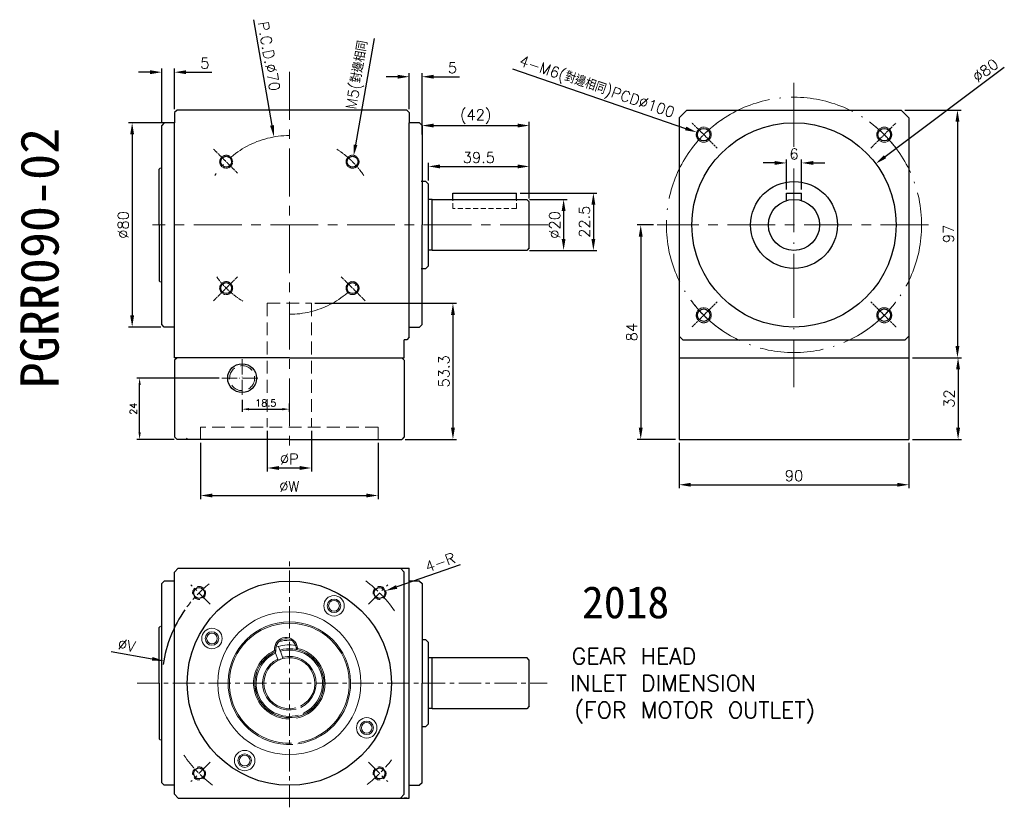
# Model space of a CAD drawing. Header units: inches. Extents: x 2533 to 3344, y -574 to -100.
# Tile 1 of 3: x 2533 to 2919, y -566 to -257. Entities that reach past the tile are written whole.
import ezdxf

# ---------------------------------------------------------------- set-up
doc = ezdxf.new("R2010")
doc.units = ezdxf.units.IN
doc.header["$MEASUREMENT"] = 0
for name, pattern in [('CEN', [0.67, 0.5, -0.08, 0.01, -0.08]), ('CENTER', [2, 1.25, -0.25, 0.25, -0.25]), ('DASHED', [0.75, 0.5, -0.25])]:
    doc.linetypes.add(name, pattern=pattern)
for name, color, linetype, lineweight in [('CEN', 1, 'CENTER', 15), ('DASH', 2, 'DASHED', 15), ('DIM', 4, 'Continuous', 15)]:
    doc.layers.add(name, color=color, linetype=linetype, lineweight=lineweight)
doc.styles.get("Standard").update_dxf_attribs({"font": 'txt.shx', "bigfont": 'chineset.shx'})
doc.dimstyles.new('3', dxfattribs={"dimscale": 1.1, "dimtxt": 2.5, "dimasz": 2.5, "dimexe": 1, "dimexo": 1, "dimgap": 1, "dimtad": 1, "dimzin": 9, "dimdsep": 46, "dimtxsty": 'Standard', "dimcen": 0, "dimazin": 3, "dimtfac": 1, "dimtofl": 0, "dimtmove": 0, "dimatfit": 3, "dimfxl": 1, "dimtolj": 1, "dimtzin": 0, "dimarcsym": 0})
doc.dimstyles.new('複本 3484', dxfattribs={"dimscale": 0.7, "dimtxt": 6, "dimasz": 6.5, "dimexe": 2, "dimexo": 2, "dimgap": 2, "dimtad": 1, "dimrnd": 0.005, "dimzin": 9, "dimdsep": 46, "dimtxsty": 'Standard', "dimcen": 0, "dimadec": 1, "dimazin": 3, "dimtfac": 1, "dimtofl": 0, "dimtmove": 0, "dimatfit": 3, "dimfxl": 1, "dimtolj": 1, "dimtzin": 0, "dimarcsym": 0})

# ---------------------------------------------------------------- blocks, each defined once
blk = doc.blocks.new('*D1')
at = {"layer": 'Defpoints', "color": 0, "transparency": 16777216}
for p in [(2632.82, -303.33), (2644.85, -372.29)]:
    blk.add_point(p, dxfattribs=at)
at = {"layer": 'DIM', "color": 0, "lineweight": -2, "transparency": 16777216}
blk.add_line((2624.84, -257.52), (2632.04, -298.85), dxfattribs=at)
at = {"layer": 'DIM', "color": 0, "transparency": 16777216}
blk.add_solid([(2632.79, -298.72), (2631.3, -298.98), (2632.82, -303.33)], dxfattribs=at)
at = {"layer": 'DIM', "color": 0, "transparency": 16777216, "insert": (2630.87, -271.74), "char_height": 4.2, "attachment_point": 5, "rotation": 279.8892}
blk.add_mtext('\\A1;P.C.D.∅70', dxfattribs=at)
blk = doc.blocks.new('*D2')
at = {"layer": 'Defpoints', "color": 0, "transparency": 16777216}
for p in [(2731.57, -327.81), (2731.57, -347.81), (2746.27, -347.81)]:
    blk.add_point(p, dxfattribs=at)
at = {"layer": 'DIM', "color": 0, "lineweight": -2, "transparency": 16777216}
for p, q in [((2732.97, -327.81), (2747.67, -327.81)), ((2746.27, -332.36), (2746.27, -343.26)), ((2732.97, -347.81), (2747.67, -347.81))]:
    blk.add_line(p, q, dxfattribs=at)
at = {"layer": 'DIM', "color": 0, "transparency": 16777216}
for points in [[(2745.51, -332.36), (2747.03, -332.36), (2746.27, -327.81)], [(2745.51, -343.26), (2747.03, -343.26), (2746.27, -347.81)]]:
    blk.add_solid(points, dxfattribs=at)
at = {"layer": 'DIM', "color": 0, "transparency": 16777216, "insert": (2742.77, -337.81), "char_height": 4.2, "attachment_point": 5, "rotation": 90}
blk.add_mtext('\\A1;%%c20', dxfattribs=at)
blk = doc.blocks.new('*D3')
at = {"layer": 'Defpoints', "color": 0, "transparency": 16777216}
for p in [(2732.83, -314.9), (2693.33, -321.85), (2732.83, -328.81)]:
    blk.add_point(p, dxfattribs=at)
at = {"layer": 'DIM', "color": 0, "lineweight": -2, "transparency": 16777216}
for p, q in [((2693.33, -320.45), (2693.33, -313.5)), ((2697.88, -314.9), (2728.28, -314.9)), ((2732.83, -327.41), (2732.83, -313.5))]:
    blk.add_line(p, q, dxfattribs=at)
at = {"layer": 'DIM', "color": 0, "transparency": 16777216}
for points in [[(2697.88, -314.14), (2697.88, -315.66), (2693.33, -314.9)], [(2728.28, -314.14), (2728.28, -315.66), (2732.83, -314.9)]]:
    blk.add_solid(points, dxfattribs=at)
at = {"layer": 'DIM', "color": 0, "transparency": 16777216, "insert": (2713.08, -311.4), "char_height": 4.2, "attachment_point": 5}
blk.add_mtext('\\A1;39.5', dxfattribs=at)
blk = doc.blocks.new('*D4')
at = {"layer": 'Defpoints', "color": 0, "transparency": 16777216}
for p in [(2663.96, -310.94), (2663.21, -315.18)]:
    blk.add_point(p, dxfattribs=at)
at = {"layer": 'DIM', "color": 0, "lineweight": -2, "transparency": 16777216}
blk.add_line((2672.06, -264.86), (2664.74, -306.46), dxfattribs=at)
at = {"layer": 'DIM', "color": 0, "transparency": 16777216}
blk.add_solid([(2664, -306.33), (2665.49, -306.59), (2663.96, -310.94)], dxfattribs=at)
at = {"layer": 'DIM', "color": 0, "transparency": 16777216, "insert": (2665.92, -279.15), "char_height": 4.2, "attachment_point": 5, "rotation": 80.0229}
blk.add_mtext('\\A1;M5(對邊相同', dxfattribs=at)
blk = doc.blocks.new('*D5')
at = {"layer": 'Defpoints', "color": 0, "transparency": 16777216}
for p in [(2690.83, -279.77), (2685.83, -293.81), (2690.83, -298.81)]:
    blk.add_point(p, dxfattribs=at)
at = {"layer": 'DIM', "color": 0, "lineweight": -2, "transparency": 16777216}
for p, q in [((2681.28, -279.77), (2676.73, -279.77)), ((2685.83, -292.41), (2685.83, -278.37)), ((2690.83, -297.41), (2690.83, -278.37)), ((2695.38, -279.77), (2705.53, -279.77))]:
    blk.add_line(p, q, dxfattribs=at)
at = {"layer": 'DIM', "color": 0, "transparency": 16777216}
for points in [[(2681.28, -279.01), (2681.28, -280.53), (2685.83, -279.77)], [(2695.38, -279.01), (2695.38, -280.53), (2690.83, -279.77)]]:
    blk.add_solid(points, dxfattribs=at)
at = {"layer": 'DIM', "color": 0, "transparency": 16777216, "insert": (2702.73, -276.27), "char_height": 4.2, "attachment_point": 5}
blk.add_mtext('\\A1;5', dxfattribs=at)
blk = doc.blocks.new('*D6')
at = {"layer": 'Defpoints', "color": 0, "transparency": 16777216}
for p in [(2593.83, -277.99), (2593.83, -293.81), (2588.83, -298.81)]:
    blk.add_point(p, dxfattribs=at)
at = {"layer": 'DIM', "color": 0, "lineweight": -2, "transparency": 16777216}
for p, q in [((2588.83, -297.41), (2588.83, -276.59)), ((2593.83, -292.41), (2593.83, -276.59)), ((2584.28, -277.99), (2579.73, -277.99)), ((2598.38, -277.99), (2608.53, -277.99))]:
    blk.add_line(p, q, dxfattribs=at)
at = {"layer": 'DIM', "color": 0, "transparency": 16777216}
for points in [[(2584.28, -277.23), (2584.28, -278.75), (2588.83, -277.99)], [(2598.38, -277.23), (2598.38, -278.75), (2593.83, -277.99)]]:
    blk.add_solid(points, dxfattribs=at)
at = {"layer": 'DIM', "color": 0, "transparency": 16777216, "insert": (2605.73, -274.49), "char_height": 4.2, "attachment_point": 5}
blk.add_mtext('\\A1;5', dxfattribs=at)
blk = doc.blocks.new('*D7')
at = {"layer": 'Defpoints', "color": 0, "transparency": 16777216}
for p in [(2591.37, -297.81), (2577.26, -377.81), (2589.83, -377.81)]:
    blk.add_point(p, dxfattribs=at)
at = {"layer": 'DIM', "color": 0, "lineweight": -2, "transparency": 16777216}
for p, q in [((2589.97, -297.81), (2575.86, -297.81)), ((2577.26, -302.36), (2577.26, -373.26)), ((2588.43, -377.81), (2575.86, -377.81))]:
    blk.add_line(p, q, dxfattribs=at)
at = {"layer": 'DIM', "color": 0, "transparency": 16777216}
for points in [[(2576.5, -302.36), (2578.02, -302.36), (2577.26, -297.81)], [(2576.5, -373.26), (2578.02, -373.26), (2577.26, -377.81)]]:
    blk.add_solid(points, dxfattribs=at)
at = {"layer": 'DIM', "color": 0, "transparency": 16777216, "insert": (2573.76, -337.81), "char_height": 4.2, "attachment_point": 5, "rotation": 90}
blk.add_mtext('\\A1;%%c80', dxfattribs=at)
blk = doc.blocks.new('*D8')
at = {"layer": 'Defpoints', "color": 0, "transparency": 16777216}
for p in [(2630.19, -417.01), (2647.48, -417.01), (2647.48, -433)]:
    blk.add_point(p, dxfattribs=at)
at = {"layer": 'DIM', "color": 0, "lineweight": -2, "transparency": 16777216}
for p, q in [((2630.19, -418.41), (2630.19, -434.4)), ((2647.48, -418.41), (2647.48, -434.4)), ((2634.74, -433), (2642.93, -433))]:
    blk.add_line(p, q, dxfattribs=at)
at = {"layer": 'DIM', "color": 0, "transparency": 16777216}
for points in [[(2634.74, -432.24), (2634.74, -433.76), (2630.19, -433)], [(2642.93, -432.24), (2642.93, -433.76), (2647.48, -433)]]:
    blk.add_solid(points, dxfattribs=at)
at = {"layer": 'DIM', "color": 0, "transparency": 16777216, "insert": (2638.83, -429.5), "char_height": 4.2, "attachment_point": 5}
blk.add_mtext('\\A1;%%cP', dxfattribs=at)
blk = doc.blocks.new('*D9')
at = {"layer": 'Defpoints', "color": 0, "transparency": 16777216}
for p in [(2604.09, -421.81), (2673.58, -421.81), (2673.58, -443.77)]:
    blk.add_point(p, dxfattribs=at)
at = {"layer": 'DIM', "color": 0, "lineweight": -2, "transparency": 16777216}
for p, q in [((2604.09, -423.21), (2604.09, -445.17)), ((2673.58, -423.21), (2673.58, -445.17)), ((2608.64, -443.77), (2669.03, -443.77))]:
    blk.add_line(p, q, dxfattribs=at)
at = {"layer": 'DIM', "color": 0, "transparency": 16777216}
for points in [[(2608.64, -443.01), (2608.64, -444.52), (2604.09, -443.77)], [(2669.03, -443.01), (2669.03, -444.52), (2673.58, -443.77)]]:
    blk.add_solid(points, dxfattribs=at)
at = {"layer": 'DIM', "color": 0, "transparency": 16777216, "insert": (2638.83, -440.27), "char_height": 4.2, "attachment_point": 5}
blk.add_mtext('\\A1;%%cW', dxfattribs=at)
blk = doc.blocks.new('*D10')
at = {"layer": 'Defpoints', "color": 0, "transparency": 16777216}
for p in [(2647.48, -368.51), (2682.83, -421.81), (2702.92, -421.81)]:
    blk.add_point(p, dxfattribs=at)
at = {"layer": 'DIM', "color": 0, "lineweight": -2, "transparency": 16777216}
for p, q in [((2648.88, -368.51), (2704.32, -368.51)), ((2702.92, -373.06), (2702.92, -417.26)), ((2684.23, -421.81), (2704.32, -421.81))]:
    blk.add_line(p, q, dxfattribs=at)
at = {"layer": 'DIM', "color": 0, "transparency": 16777216}
for points in [[(2702.16, -373.06), (2703.68, -373.06), (2702.92, -368.51)], [(2702.16, -417.26), (2703.68, -417.26), (2702.92, -421.81)]]:
    blk.add_solid(points, dxfattribs=at)
at = {"layer": 'DIM', "color": 0, "transparency": 16777216, "insert": (2699.42, -395.16), "char_height": 4.2, "attachment_point": 5, "rotation": 90}
blk.add_mtext('\\A1;53.3', dxfattribs=at)
blk = doc.blocks.new('*D11')
at = {"layer": 'Defpoints', "color": 0, "transparency": 16777216}
for p in [(2732.83, -298.89), (2690.83, -303.84), (2732.83, -320.45)]:
    blk.add_point(p, dxfattribs=at)
at = {"layer": 'DIM', "color": 0, "lineweight": -2, "transparency": 16777216}
for p, q in [((2690.83, -302.44), (2690.83, -297.49)), ((2695.38, -298.89), (2728.28, -298.89)), ((2732.83, -319.05), (2732.83, -297.49))]:
    blk.add_line(p, q, dxfattribs=at)
at = {"layer": 'DIM', "color": 0, "transparency": 16777216}
for points in [[(2695.38, -298.13), (2695.38, -299.65), (2690.83, -298.89)], [(2728.28, -298.13), (2728.28, -299.65), (2732.83, -298.89)]]:
    blk.add_solid(points, dxfattribs=at)
at = {"layer": 'DIM', "color": 0, "transparency": 16777216, "insert": (2711.83, -295.39), "char_height": 4.2, "attachment_point": 5}
blk.add_mtext('\\A1;(42)', dxfattribs=at)
blk = doc.blocks.new('*D12')
at = {"color": 0, "lineweight": -2, "transparency": 16777216}
for p, q in [((2729.23, -325.31), (2759.33, -325.31)), ((2757.93, -329.86), (2757.93, -343.26)), ((2733.23, -347.81), (2759.33, -347.81))]:
    blk.add_line(p, q, dxfattribs=at)
at = {"color": 0, "transparency": 16777216}
for points in [[(2757.17, -329.86), (2758.69, -329.86), (2757.93, -325.31)], [(2757.17, -343.26), (2758.69, -343.26), (2757.93, -347.81)]]:
    blk.add_solid(points, dxfattribs=at)
at = {"layer": 'Defpoints', "color": 0, "transparency": 16777216}
for p in [(2727.83, -325.31), (2731.83, -347.81), (2757.93, -347.81)]:
    blk.add_point(p, dxfattribs=at)
at = {"color": 0, "transparency": 16777216, "insert": (2754.43, -336.56), "char_height": 4.2, "attachment_point": 5, "rotation": 90}
blk.add_mtext('\\A1;22.5', dxfattribs=at)
blk = doc.blocks.new('*D13')
at = {"layer": 'Defpoints', "color": 0, "transparency": 16777216}
for p in [(2676.6, -481.08), (2671.78, -482.76)]:
    blk.add_point(p, dxfattribs=at)
at = {"layer": 'DIM', "color": 0, "lineweight": -2, "transparency": 16777216}
blk.add_line((2705.69, -470.96), (2680.9, -479.59), dxfattribs=at)
at = {"layer": 'DIM', "color": 0, "transparency": 16777216}
blk.add_solid([(2680.65, -478.87), (2681.14, -480.31), (2676.6, -481.08)], dxfattribs=at)
at = {"layer": 'DIM', "color": 0, "transparency": 16777216, "insert": (2697.93, -469.95), "char_height": 4.2, "attachment_point": 5, "rotation": 19.1954}
blk.add_mtext('\\A1;4-R', dxfattribs=at)
blk = doc.blocks.new('*D14')
at = {"layer": 'Defpoints', "color": 0, "transparency": 16777216}
for p in [(2589.6, -508.55), (2688.07, -526.01)]:
    blk.add_point(p, dxfattribs=at)
at = {"layer": 'DIM', "color": 0, "lineweight": -2, "transparency": 16777216}
blk.add_line((2569.01, -504.9), (2585.12, -507.75), dxfattribs=at)
blk.add_arc((2638.83, -517.28), 50, 144.9485, 171.5494, dxfattribs=at)
at = {"layer": 'DIM', "color": 0, "transparency": 16777216}
blk.add_solid([(2585.26, -507.01), (2584.99, -508.5), (2589.6, -508.55)], dxfattribs=at)
at = {"layer": 'DIM', "color": 0, "transparency": 16777216, "insert": (2575.13, -502.43), "char_height": 4.2, "attachment_point": 5, "rotation": 349.9451}
blk.add_mtext('\\A1;%%cV', dxfattribs=at)
blk = doc.blocks.new('*D17')
at = {"layer": 'Defpoints', "color": 0, "transparency": 16777216}
for p in [(2878.52, -292.81), (2881.52, -389.81), (2900.54, -389.81)]:
    blk.add_point(p, dxfattribs=at)
at = {"layer": 'DIM', "color": 0, "lineweight": -2, "transparency": 16777216}
for p, q in [((2879.92, -292.81), (2901.94, -292.81)), ((2900.54, -297.36), (2900.54, -385.26)), ((2882.92, -389.81), (2901.94, -389.81))]:
    blk.add_line(p, q, dxfattribs=at)
at = {"layer": 'DIM', "color": 0, "transparency": 16777216}
for points in [[(2899.78, -297.36), (2901.3, -297.36), (2900.54, -292.81)], [(2899.78, -385.26), (2901.3, -385.26), (2900.54, -389.81)]]:
    blk.add_solid(points, dxfattribs=at)
at = {"layer": 'DIM', "color": 0, "transparency": 16777216, "insert": (2897.04, -341.31), "char_height": 4.2, "attachment_point": 5, "rotation": 90}
blk.add_mtext('\\A1;97', dxfattribs=at)
blk = doc.blocks.new('*D18')
at = {"layer": 'Defpoints', "color": 0, "transparency": 16777216}
for p in [(2882.92, -389.81), (2881.52, -421.81), (2900.79, -421.81)]:
    blk.add_point(p, dxfattribs=at)
at = {"layer": 'DIM', "color": 0, "lineweight": -2, "transparency": 16777216}
for p, q in [((2884.32, -389.81), (2902.19, -389.81)), ((2900.79, -394.36), (2900.79, -417.26)), ((2882.92, -421.81), (2902.19, -421.81))]:
    blk.add_line(p, q, dxfattribs=at)
at = {"layer": 'DIM', "color": 0, "transparency": 16777216}
for points in [[(2900.03, -394.36), (2901.55, -394.36), (2900.79, -389.81)], [(2900.03, -417.26), (2901.55, -417.26), (2900.79, -421.81)]]:
    blk.add_solid(points, dxfattribs=at)
at = {"layer": 'DIM', "color": 0, "transparency": 16777216, "insert": (2897.29, -405.81), "char_height": 4.2, "attachment_point": 5, "rotation": 90}
blk.add_mtext('\\A1;32', dxfattribs=at)
blk = doc.blocks.new('*D19')
at = {"layer": 'Defpoints', "color": 0, "transparency": 16777216}
for p in [(2798.37, -301.5), (2803.95, -303.41)]:
    blk.add_point(p, dxfattribs=at)
at = {"layer": 'DIM', "color": 0, "lineweight": -2, "transparency": 16777216}
blk.add_line((2726.2, -276.74), (2794.07, -300.02), dxfattribs=at)
at = {"layer": 'DIM', "color": 0, "transparency": 16777216}
blk.add_solid([(2794.31, -299.3), (2793.82, -300.74), (2798.37, -301.5)], dxfattribs=at)
at = {"layer": 'DIM', "color": 0, "transparency": 16777216, "insert": (2759.14, -284.26), "char_height": 4.2, "attachment_point": 5, "rotation": 341.0648}
blk.add_mtext('\\A1;4-M6(對邊相同)PCD%%c100', dxfattribs=at)
blk = doc.blocks.new('*D20')
at = {"layer": 'Defpoints', "color": 0, "transparency": 16777216}
for p in [(2868.53, -313.83), (2804.5, -361.79)]:
    blk.add_point(p, dxfattribs=at)
at = {"layer": 'DIM', "color": 0, "lineweight": -2, "transparency": 16777216}
blk.add_line((2918.9, -276.11), (2872.18, -311.1), dxfattribs=at)
at = {"layer": 'DIM', "color": 0, "transparency": 16777216}
blk.add_solid([(2871.72, -310.5), (2872.63, -311.71), (2868.53, -313.83)], dxfattribs=at)
at = {"layer": 'DIM', "color": 0, "transparency": 16777216, "insert": (2911.48, -277.3), "char_height": 4.2, "attachment_point": 5, "rotation": 36.83}
blk.add_mtext('\\A1;∅80', dxfattribs=at)
blk = doc.blocks.new('*D23')
at = {"color": 0, "lineweight": -2, "transparency": 16777216}
for p, q in [((2781.48, -337.81), (2775.08, -337.81)), ((2776.48, -342.36), (2776.48, -417.26)), ((2790.12, -421.81), (2775.08, -421.81))]:
    blk.add_line(p, q, dxfattribs=at)
at = {"color": 0, "transparency": 16777216}
for points in [[(2775.73, -342.36), (2777.24, -342.36), (2776.48, -337.81)], [(2775.73, -417.26), (2777.24, -417.26), (2776.48, -421.81)]]:
    blk.add_solid(points, dxfattribs=at)
at = {"layer": 'Defpoints', "color": 0, "transparency": 16777216}
for p in [(2782.88, -337.81), (2776.48, -421.81), (2791.52, -421.81)]:
    blk.add_point(p, dxfattribs=at)
at = {"color": 0, "transparency": 16777216, "insert": (2772.98, -379.81), "char_height": 4.2, "attachment_point": 5, "rotation": 90}
blk.add_mtext('\\A1;84', dxfattribs=at)
blk = doc.blocks.new('*D24')
at = {"layer": 'Defpoints', "color": 0, "transparency": 16777216}
for p in [(2839.52, -313.54), (2833.52, -325.31), (2839.52, -325.31)]:
    blk.add_point(p, dxfattribs=at)
at = {"layer": 'DIM', "color": 0, "lineweight": -2, "transparency": 16777216}
for p, q in [((2833.52, -323.91), (2833.52, -312.14)), ((2839.52, -323.91), (2839.52, -312.14)), ((2828.97, -313.54), (2824.42, -313.54)), ((2844.07, -313.54), (2848.62, -313.54))]:
    blk.add_line(p, q, dxfattribs=at)
at = {"layer": 'DIM', "color": 0, "transparency": 16777216}
for points in [[(2828.97, -312.78), (2828.97, -314.29), (2833.52, -313.54)], [(2844.07, -312.78), (2844.07, -314.29), (2839.52, -313.54)]]:
    blk.add_solid(points, dxfattribs=at)
at = {"layer": 'DIM', "color": 0, "transparency": 16777216, "insert": (2836.52, -310.04), "char_height": 4.2, "attachment_point": 5}
blk.add_mtext('\\A1;6', dxfattribs=at)
blk = doc.blocks.new('*D50')
at = {"color": 0, "lineweight": -2, "transparency": 16777216}
for p, q in [((2791.52, -423.21), (2791.52, -440.96)), ((2881.52, -423.21), (2881.52, -440.96)), ((2796.07, -439.56), (2876.97, -439.56))]:
    blk.add_line(p, q, dxfattribs=at)
at = {"color": 0, "transparency": 16777216}
for points in [[(2796.07, -438.8), (2796.07, -440.32), (2791.52, -439.56)], [(2876.97, -438.8), (2876.97, -440.32), (2881.52, -439.56)]]:
    blk.add_solid(points, dxfattribs=at)
at = {"layer": 'Defpoints', "color": 0, "transparency": 16777216}
for p in [(2791.52, -421.81), (2881.52, -421.81), (2881.52, -439.56)]:
    blk.add_point(p, dxfattribs=at)
at = {"color": 0, "transparency": 16777216, "insert": (2836.52, -436.06), "char_height": 4.2, "attachment_point": 5}
blk.add_mtext('\\A1;90', dxfattribs=at)
blk = doc.blocks.new('*D101')
at = {"layer": 'Defpoints', "color": 0, "ltscale": 10, "transparency": 16777216}
for p in [(2580.18, -397.81), (2612.4, -397.81), (2594.83, -421.81)]:
    blk.add_point(p, dxfattribs=at)
at = {"layer": 'DIM', "color": 0, "lineweight": -2, "ltscale": 10, "transparency": 16777216}
for p, q in [((2611.3, -397.81), (2579.08, -397.81)), ((2580.18, -419.06), (2580.18, -400.56)), ((2593.73, -421.81), (2579.08, -421.81))]:
    blk.add_line(p, q, dxfattribs=at)
at = {"layer": 'DIM', "color": 0, "ltscale": 10, "transparency": 16777216}
for points in [[(2579.73, -400.56), (2580.64, -400.56), (2580.18, -397.81)], [(2579.73, -419.06), (2580.64, -419.06), (2580.18, -421.81)]]:
    blk.add_solid(points, dxfattribs=at)
at = {"layer": 'DIM', "color": 0, "ltscale": 10, "transparency": 16777216, "insert": (2577.71, -409.81), "char_height": 2.75, "attachment_point": 5, "rotation": 90}
blk.add_mtext('\\A1;24', dxfattribs=at)
blk = doc.blocks.new('*D102')
at = {"layer": 'Defpoints', "color": 0, "ltscale": 10, "transparency": 16777216}
for p in [(2620.33, -405.25), (2638.83, -406.69), (2638.83, -409.97)]:
    blk.add_point(p, dxfattribs=at)
at = {"layer": 'DIM', "color": 0, "lineweight": -2, "ltscale": 10, "transparency": 16777216}
for p, q in [((2620.33, -406.35), (2620.33, -411.07)), ((2638.83, -407.79), (2638.83, -411.07)), ((2623.08, -409.97), (2636.08, -409.97))]:
    blk.add_line(p, q, dxfattribs=at)
at = {"layer": 'DIM', "color": 0, "ltscale": 10, "transparency": 16777216}
for points in [[(2623.08, -409.51), (2623.08, -410.42), (2620.33, -409.97)], [(2636.08, -409.51), (2636.08, -410.42), (2638.83, -409.97)]]:
    blk.add_solid(points, dxfattribs=at)
at = {"layer": 'DIM', "color": 0, "ltscale": 10, "transparency": 16777216, "insert": (2629.58, -407.49), "char_height": 2.75, "attachment_point": 5}
blk.add_mtext('\\A1;18.5', dxfattribs=at)

msp = doc.modelspace()

# ---------------------------------------------------------------- linework, layer by layer
at = {"ltscale": 3}
for p, q in [((2594.835, -292.81), (2593.835, -293.81)), ((2684.835, -292.81), (2594.835, -292.81)), ((2685.835, -293.81), (2684.835, -292.81)), ((2791.517, -295.81), (2794.517, -292.81)), ((2794.517, -292.81), (2878.517, -292.81)), ((2878.517, -292.81), (2881.517, -295.81)), ((2593.835, -293.81), (2593.835, -297.81)), ((2685.835, -293.81), (2685.835, -297.81)), ((2791.517, -295.81), (2791.517, -421.81)), ((2881.517, -295.81), (2881.517, -421.81)), ((2589.835, -297.81), (2588.835, -298.81)), ((2588.835, -376.81), (2588.835, -298.81)), ((2593.835, -297.81), (2589.835, -297.81)), ((2593.835, -389.81), (2593.835, -297.81)), ((2685.835, -381.81), (2685.835, -297.81)), ((2689.835, -297.81), (2685.835, -297.81)), ((2689.835, -297.81), (2690.835, -298.81)), ((2690.835, -298.81), (2690.835, -337.81)), ((2690.835, -376.81), (2690.835, -337.81)), ((2589.835, -377.81), (2588.835, -376.81)), ((2593.835, -377.81), (2589.835, -377.81)), ((2685.835, -377.81), (2689.835, -377.81)), ((2690.835, -376.81), (2689.835, -377.81)), ((2685.835, -381.81), (2684.835, -382.81)), ((2791.517, -381.31), (2793.017, -382.81)), ((2881.517, -381.31), (2880.017, -382.81)), ((2684.835, -382.81), (2683.835, -382.81)), ((2683.835, -389.81), (2683.835, -382.81)), ((2793.017, -382.81), (2880.017, -382.81)), ((2638.835, -389.81), (2593.835, -389.81)), ((2638.835, -389.81), (2683.835, -389.81)), ((2791.517, -389.81), (2881.517, -389.81)), ((2685.835, -562.279), (2685.835, -472.279)), ((2589.835, -477.279), (2588.835, -478.279)), ((2593.835, -477.279), (2589.835, -477.279)), ((2689.835, -477.279), (2685.835, -477.279)), ((2689.835, -477.279), (2690.835, -478.279)), ((2588.835, -556.279), (2588.835, -478.279)), ((2690.835, -478.279), (2690.835, -517.279)), ((2690.835, -556.279), (2690.835, -517.279)), ((2589.835, -557.279), (2588.835, -556.279)), ((2593.835, -557.279), (2589.835, -557.279)), ((2685.835, -557.279), (2689.835, -557.279)), ((2690.835, -556.279), (2689.835, -557.279)), ((2684.835, -562.279), (2683.835, -562.279))]:
    msp.add_line(p, q, dxfattribs=at)
for p, q in [((2588.339, -315.46), (2587.839, -315.96)), ((2587.839, -337.81), (2587.839, -315.96)), ((2692.289, -320.81), (2690.475, -320.81)), ((2692.289, -320.81), (2693.329, -321.85)), ((2693.329, -353.77), (2693.329, -321.85)), ((2694.829, -347.81), (2694.829, -327.81)), ((2694.829, -327.81), (2731.829, -327.81)), ((2702.829, -325.31), (2727.829, -325.31)), ((2702.829, -327.81), (2702.829, -325.31)), ((2727.829, -327.81), (2727.829, -325.31)), ((2732.829, -328.81), (2731.829, -327.81)), ((2833.517, -325.31), (2839.517, -325.31)), ((2833.517, -328.296), (2833.517, -325.31)), ((2839.517, -328.296), (2839.517, -325.31)), ((2694.829, -327.91), (2693.329, -327.91)), ((2732.829, -346.81), (2732.829, -328.81)), ((2587.839, -337.81), (2587.839, -359.66)), ((2732.829, -346.81), (2731.829, -347.81)), ((2694.829, -347.71), (2693.329, -347.71)), ((2731.829, -347.81), (2694.829, -347.81)), ((2692.289, -354.81), (2693.329, -353.77)), ((2588.339, -360.16), (2587.839, -359.66)), ((2594.835, -389.81), (2593.835, -390.81)), ((2593.835, -390.81), (2593.835, -420.81)), ((2598.835, -389.81), (2594.835, -389.81)), ((2678.835, -389.81), (2682.835, -389.81)), ((2683.835, -390.81), (2682.835, -389.81)), ((2683.835, -390.81), (2683.835, -420.81)), ((2594.835, -421.81), (2593.835, -420.81)), ((2638.835, -421.81), (2594.835, -421.81)), ((2598.335, -421.81), (2598.835, -421.31)), ((2638.835, -421.81), (2682.835, -421.81)), ((2683.835, -420.81), (2682.835, -421.81)), ((2791.517, -421.81), (2881.517, -421.81)), ((2595.335, -472.279), (2593.835, -473.779)), ((2593.835, -560.779), (2593.835, -473.779)), ((2595.335, -472.279), (2685.835, -472.279)), ((2682.335, -472.279), (2683.835, -473.779)), ((2683.835, -560.779), (2683.835, -473.779)), ((2588.339, -494.929), (2587.839, -495.429)), ((2587.839, -517.279), (2587.839, -495.429)), ((2692.299, -500.279), (2690.835, -500.279)), ((2692.299, -500.279), (2693.339, -501.319)), ((2693.339, -533.239), (2693.339, -501.319)), ((2694.839, -507.379), (2693.339, -507.379)), ((2694.839, -527.279), (2694.839, -507.279)), ((2694.839, -507.279), (2731.839, -507.279)), ((2732.839, -508.279), (2731.839, -507.279)), ((2732.839, -526.279), (2732.839, -508.279)), ((2587.839, -517.279), (2587.839, -539.129)), ((2694.839, -527.179), (2693.339, -527.179)), ((2731.839, -527.279), (2694.839, -527.279)), ((2732.839, -526.279), (2731.839, -527.279)), ((2690.835, -534.278), (2692.299, -534.279)), ((2692.299, -534.279), (2693.339, -533.239)), ((2588.339, -539.629), (2587.839, -539.129)), ((2593.835, -560.779), (2595.335, -562.279)), ((2595.335, -562.279), (2685.835, -562.279)), ((2682.335, -562.279), (2683.835, -560.779))]:
    msp.add_line(p, q)
at = {"color": 4}
msp.add_line((2690.475, -354.809), (2692.289, -354.81), dxfattribs=at)
at = {"color": 7, "linetype": 'Continuous', "lineweight": 15}
for p, q in [((2638.835, -500.479), (2639.718, -500.502)), ((2633.041, -504.282), (2633.538, -504.233)), ((2633.064, -504.523), (2633.041, -504.282)), ((2633.597, -504.836), (2633.064, -504.523)), ((2633.266, -504.997), (2633.261, -504.983)), ((2633.538, -504.233), (2633.597, -504.836)), ((2634.621, -502.883), (2635.144, -504.309)), ((2636.175, -507.121), (2635.316, -504.779)), ((2641.998, -503.404), (2641.5, -503.453)), ((2641.559, -504.056), (2641.5, -503.453)), ((2642.021, -503.646), (2641.559, -504.056)), ((2641.998, -503.404), (2642.021, -503.646)), ((2633.439, -505.468), (2634.297, -507.81))]:
    msp.add_line(p, q, dxfattribs=at)
at = {"color": 7, "linetype": 'Continuous', "lineweight": 15, "flags": 128}
msp.add_lwpolyline([(2633.566, -503.235), (2634.414, -502.945), (2634.621, -502.883)], dxfattribs=at)
at = {"ltscale": 3}
for centre, radius in [((2836.517, -337.81), 40), ((2801.162, -302.454), 2.45), ((2871.873, -302.454), 2.45), ((2614.086, -313.061), 2.15), ((2663.584, -313.061), 2.15), ((2836.517, -337.81), 17), ((2836.517, -337.81), 10), ((2614.086, -362.559), 2.15), ((2663.584, -362.559), 2.15), ((2801.162, -373.165), 2.45), ((2871.873, -373.165), 2.45)]:
    msp.add_circle(centre, radius, dxfattribs=at)
for centre, radius in [((2620.335, -397.81), 5.65), ((2638.835, -517.279), 40), ((2603.479, -481.923), 2.15), ((2674.19, -481.923), 2.15), ((2603.479, -552.634), 2.15), ((2674.19, -552.634), 2.15)]:
    msp.add_circle(centre, radius)
at = {"color": 7, "linetype": 'Continuous', "lineweight": 15}
for centre, radius in [((2656.335, -486.968), 4), ((2656.335, -486.968), 2.65), ((2656.335, -486.968), 2.1), ((2638.835, -517.279), 28), ((2608.524, -499.779), 4), ((2608.524, -499.779), 2.65), ((2608.524, -499.779), 2.1), ((2669.146, -534.779), 4), ((2669.146, -534.779), 2.65), ((2669.146, -534.779), 2.1), ((2621.335, -547.59), 4), ((2621.335, -547.59), 2.65), ((2621.335, -547.59), 2.1)]:
    msp.add_circle(centre, radius, dxfattribs=at)
for centre, radius, start, end in [((2638.835, -517.279), 24, 277.98143, 273.2054), ((2638.835, -517.279), 23.5, 279.25308, 271.93375), ((2637.519, -503.843), 4.5, 5.59341, 185.59341), ((2637.519, -503.843), 4, 5.59341, 185.59341), ((2638.835, -517.279), 16.8, 90, 104.20177), ((2638.835, -517.279), 14, 114.34276, 269.44277), ((2638.835, -517.279), 13.5, 112.8287, 271.34539), ((2638.835, -517.279), 13.485, 114.39043, 285.88491), ((2638.835, -517.279), 15, 80.62079, 106.31512), ((2638.835, -517.279), 13.485, 294.39043, 105.88491), ((2638.835, -517.279), 12.985, 294.5545, 105.72084), ((2638.835, -517.279), 13.5, 279.84144, 78.35813), ((2638.835, -517.279), 14, 281.74405, 76.84407), ((2638.835, -517.279), 12.985, 114.5545, 285.72084), ((2638.835, -517.279), 10.5, 115.60269, 284.67265), ((2638.835, -517.279), 10, 115.87684, 284.3985), ((2638.835, -517.279), 10, 104.3985, 115.87684), ((2638.835, -517.279), 10.5, 295.60269, 104.67265), ((2638.835, -517.279), 10, 295.87684, 104.3985)]:
    msp.add_arc(centre, radius, start, end, dxfattribs=at)
for points, knots in [([(2633.439, -505.468), (2633.437, -505.463), (2633.416, -505.406), (2633.376, -505.296), (2633.331, -505.174), (2633.296, -505.078), (2633.271, -505.011), (2633.268, -505.002), (2633.266, -504.997)], [0, 0, 0, 0, 0.0180278, 0.2336071, 0.4491566, 0.5845864, 0.7986733, 1, 1, 1, 1]), ([(2635.144, -504.309), (2635.144, -504.309), (2635.145, -504.311), (2635.156, -504.341), (2635.182, -504.413), (2635.22, -504.516), (2635.269, -504.651), (2635.302, -504.741), (2635.316, -504.779)], [0, 0, 0, 0, 0.0691867, 0.2828871, 0.4157303, 0.6305458, 0.8452064, 1, 1, 1, 1]), ([(2634.471, -508.281), (2634.469, -508.278), (2634.467, -508.271), (2634.443, -508.207), (2634.408, -508.111), (2634.364, -507.991), (2634.328, -507.892), (2634.303, -507.824), (2634.297, -507.81)], [0, 0, 0, 0, 0.1643521, 0.377378, 0.5908988, 0.7241875, 0.940081, 1, 1, 1, 1]), ([(2636.175, -507.121), (2636.188, -507.155), (2636.213, -507.223), (2636.255, -507.338), (2636.298, -507.456), (2636.333, -507.551), (2636.347, -507.589), (2636.348, -507.592), (2636.348, -507.593)], [0, 0, 0, 0, 0.1398079, 0.2762935, 0.4911557, 0.7060396, 0.92021, 1, 1, 1, 1])]:
    msp.add_open_spline(points, degree=3, knots=knots, dxfattribs=at)
at = {"layer": 'CEN', "ltscale": 15}
for p, q in [((2638.835, -277.891), (2638.835, -425.559)), ((2740.189, -337.81), (2585.199, -337.81)), ((2889.198, -337.81), (2782.882, -337.81))]:
    msp.add_line(p, q, dxfattribs=at)
at = {"layer": 'CEN', "linetype": 'CEN', "ltscale": 50}
msp.add_line((2836.517, -282.178), (2836.517, -401.368), dxfattribs=at)
at = {"layer": 'CEN', "linetype": 'CEN', "ltscale": 1.5}
for p, q in [((2806.428, -307.72), (2796.56, -297.853)), ((2806.428, -367.9), (2796.56, -377.767)), ((2866.607, -367.9), (2876.475, -377.767))]:
    msp.add_line(p, q, dxfattribs=at)
at = {"layer": 'CEN', "linetype": 'CEN', "ltscale": 2.5}
msp.add_line((2866.607, -307.72), (2876.475, -297.853), dxfattribs=at)
at = {"layer": 'CEN', "linetype": 'CEN'}
for p, q in [((2618.514, -317.489), (2609.077, -308.052)), ((2618.514, -358.13), (2609.077, -367.567)), ((2659.155, -358.13), (2668.592, -367.567))]:
    msp.add_line(p, q, dxfattribs=at)
at = {"layer": 'CEN', "linetype": 'CEN', "ltscale": 12}
for p, q in [((2620.335, -390.372), (2620.335, -405.248)), ((2612.397, -397.81), (2627.273, -397.81))]:
    msp.add_line(p, q, dxfattribs=at)
at = {"layer": 'CEN', "ltscale": 7}
for p, q in [((2638.835, -565.888), (2638.835, -468.67)), ((2579.164, -517.279), (2739.856, -517.279))]:
    msp.add_line(p, q, dxfattribs=at)
at = {"layer": 'CEN', "ltscale": 5}
for p, q in [((2607.855, -486.299), (2600.271, -478.715)), ((2669.815, -486.299), (2677.398, -478.715)), ((2607.855, -548.259), (2600.271, -555.842)), ((2669.815, -548.259), (2677.398, -555.842))]:
    msp.add_line(p, q, dxfattribs=at)
at = {"layer": 'CEN', "linetype": 'CEN', "ltscale": 50}
msp.add_circle((2836.517, -337.81), 50, dxfattribs=at)
at = {"layer": 'CEN', "linetype": 'CEN', "ltscale": 1.5}
for start, end in [(123.22566, 142.08589), (36.7955, 53.73737), (216.04784, 235.95399), (301.53612, 322.85994)]:
    msp.add_arc((2836.517, -337.81), 50, start, end, dxfattribs=at)
at = {"layer": 'CEN', "linetype": 'CEN', "ltscale": 50}
for start, end in [(90, 146.51954), (270, 323.91593)]:
    msp.add_arc((2638.835, -337.81), 35, start, end, dxfattribs=at)
at = {"layer": 'CEN', "linetype": 'CEN'}
for start, end in [(33.67399, 57.96014), (215.60822, 238.80735)]:
    msp.add_arc((2638.835, -337.81), 35, start, end, dxfattribs=at)
at = {"layer": 'CEN', "ltscale": 5}
for start, end in [(34.60216, 54.61792), (128.99293, 143.34425), (214.29629, 233.25523), (307.49, 323.04064)]:
    msp.add_arc((2638.835, -517.279), 50, start, end, dxfattribs=at)
at = {"layer": 'DASH', "ltscale": 0.7}
for centre, radius in [((2801.162, -302.454), 2.95), ((2871.873, -302.454), 2.95), ((2614.086, -313.061), 2.55), ((2663.584, -313.061), 2.55), ((2614.086, -362.559), 2.55), ((2663.584, -362.559), 2.55), ((2801.162, -373.165), 2.95), ((2871.873, -373.165), 2.95)]:
    msp.add_circle(centre, radius, dxfattribs=at)
at = {"layer": 'DASH', "ltscale": 10}
msp.add_circle((2620.335, -397.81), 4.9, dxfattribs=at)
at = {"layer": 'DASH', "ltscale": 5}
for centre in [(2603.479, -481.923), (2674.19, -481.923), (2603.479, -552.634), (2674.19, -552.634)]:
    msp.add_circle(centre, 2.55, dxfattribs=at)
at = {"layer": 'DIM', "color": 2, "linetype": 'DASHED', "ltscale": 4}
for p, q in [((2702.829, -331.31), (2702.829, -327.81)), ((2727.829, -331.31), (2727.829, -327.81)), ((2727.829, -331.31), (2702.829, -331.31))]:
    msp.add_line(p, q, dxfattribs=at)
at = {"layer": 'DIM', "color": 2, "linetype": 'DASHED', "ltscale": 10}
for p, q in [((2630.193, -368.51), (2647.476, -368.51)), ((2630.193, -368.51), (2630.193, -417.013)), ((2647.476, -368.51), (2647.476, -417.013))]:
    msp.add_line(p, q, dxfattribs=at)
msp.add_lwpolyline([(2604.085, -421.81), (2673.584, -421.81), (2673.584, -417.013), (2604.085, -417.013)], close=True, dxfattribs=at)

# ---------------------------------------------------------------- texts
at = {"layer": 'DIM'}
for s, height, p in [('GEAR HEAD', 6.3264, (2749.458, -509.882)), ('INLET DIMENSION', 6.32638, (2748.775, -520.426)), ('(FOR MOTOR OUTLET)', 6.32638, (2750.548, -530.97))]:
    msp.add_text(s, height=height, dxfattribs=at).set_placement(p)
at = {"layer": 'DIM', "insert": (2533.473, -401.831), "char_height": 15, "attachment_point": 1, "rotation": 90}
msp.add_mtext_dynamic_manual_height_columns('{\\fDFKai-SB|b1|i0|c136|p65;PGRR090-02}', width=262.65653, gutter_width=1, heights=[0], dxfattribs=at)
at = {"layer": 'DIM', "insert": (2753.455, -479.287), "char_height": 12.56684, "attachment_point": 1}
msp.add_mtext_dynamic_manual_height_columns('{\\fDFKai-SB|b1|i0|c136|p65;\\C1;2018}', width=12.56684, gutter_width=1, heights=[0], dxfattribs=at)

# ---------------------------------------------------------------- dimensions: what is measured, and where the dimension line sits
for base, p1, p2, picture, middle in [((2757.927, -347.81), (2727.829, -325.31), (2731.829, -347.81), '*D12', (2754.427, -336.56)), ((2776.485, -421.81), (2782.882, -337.81), (2791.517, -421.81), '*D23', (2772.985, -379.81))]:
    dim = msp.add_linear_dim(base=base, p1=p1, p2=p2, angle=90, dimstyle='複本 3484')
    dim.commit()
    dim.dimension.update_dxf_attribs({"geometry": picture, "text_midpoint": middle})
dim = msp.add_linear_dim(base=(2881.517, -439.561), p1=(2791.517, -421.81), p2=(2881.517, -421.81), dimstyle='複本 3484')
dim.commit()
dim.dimension.update_dxf_attribs({"geometry": '*D50', "text_midpoint": (2836.517, -436.061)})
at = {"layer": 'DIM'}
for p1, p2, text, picture, middle in [((2644.846, -372.29), (2632.824, -303.33), 'P.C.D.<>', '*D1', (2627.422, -272.344)), ((2663.211, -315.179), (2663.956, -310.944), 'M5(對邊相同', '*D4', (2669.44, -279.769)), ((2671.782, -482.762), (2676.598, -481.085), '4-R', '*D13', (2699.076, -473.259)), ((2688.067, -526.008), (2589.603, -508.549), '%%cV', '*D14', (2574.523, -505.875))]:
    dim = msp.add_diameter_dim_2p(p1=p1, p2=p2, text=text, dimstyle='複本 3484', dxfattribs=at)
    dim.commit()
    dim.dimension.update_dxf_attribs({"geometry": picture, "text_midpoint": middle, "dimtype": 163})
for base, p1, p2, picture, middle in [((2593.835, -277.988), (2588.835, -298.81), (2593.835, -293.81), '*D6', (2605.735, -274.488)), ((2690.835, -279.769), (2685.835, -293.81), (2690.835, -298.81), '*D5', (2702.735, -276.269)), ((2839.517, -313.535), (2833.517, -325.31), (2839.517, -325.31), '*D24', (2836.517, -310.035)), ((2732.829, -314.897), (2693.329, -321.85), (2732.829, -328.81), '*D3', (2713.079, -311.397))]:
    dim = msp.add_linear_dim(base=base, p1=p1, p2=p2, dimstyle='複本 3484', dxfattribs=at)
    dim.commit()
    dim.dimension.update_dxf_attribs({"geometry": picture, "text_midpoint": middle})
dim = msp.add_diameter_dim_2p(p1=(2803.952, -303.412), p2=(2798.372, -301.497), text='4-M6(對邊相同)PCD%%c100', dimstyle='複本 3484', dxfattribs=at)
dim.commit()
dim.dimension.update_dxf_attribs({"geometry": '*D19', "text_midpoint": (2759.143, -284.258)})
dim = msp.add_diameter_dim_2p(p1=(2804.501, -361.788), p2=(2868.534, -313.832), dimstyle='複本 3484', dxfattribs=at)
dim.commit()
dim.dimension.update_dxf_attribs({"geometry": '*D20', "text_midpoint": (2913.578, -280.098), "dimtype": 163})
for base, p1, p2, text, picture, middle in [((2732.829, -298.889), (2690.835, -303.843), (2732.829, -320.454), '(<>)', '*D11', (2711.832, -295.389)), ((2647.476, -433.001), (2630.193, -417.013), (2647.476, -417.013), '%%cP', '*D8', (2638.835, -429.501)), ((2673.584, -443.766), (2604.085, -421.81), (2673.584, -421.81), '%%cW', '*D9', (2638.835, -440.266))]:
    dim = msp.add_linear_dim(base=base, p1=p1, p2=p2, text=text, dimstyle='複本 3484', dxfattribs=at)
    dim.commit()
    dim.dimension.update_dxf_attribs({"geometry": picture, "text_midpoint": middle})
for base, p1, p2, picture, middle in [((2900.537, -389.81), (2878.517, -292.81), (2881.517, -389.81), '*D17', (2897.037, -341.31)), ((2702.918, -421.81), (2647.476, -368.51), (2682.835, -421.81), '*D10', (2699.418, -395.16)), ((2900.792, -421.81), (2882.917, -389.81), (2881.517, -421.81), '*D18', (2897.292, -405.81))]:
    dim = msp.add_linear_dim(base=base, p1=p1, p2=p2, angle=90, dimstyle='複本 3484', dxfattribs=at)
    dim.commit()
    dim.dimension.update_dxf_attribs({"geometry": picture, "text_midpoint": middle})
for base, p1, p2, text, picture, middle in [((2577.262, -377.81), (2591.371, -297.81), (2589.835, -377.81), '%%c80', '*D7', (2573.762, -337.81)), ((2746.27, -347.81), (2731.567, -327.81), (2731.567, -347.81), '%%c<>', '*D2', (2742.77, -337.81))]:
    dim = msp.add_linear_dim(base=base, p1=p1, p2=p2, angle=90, text=text, dimstyle='複本 3484', dxfattribs=at)
    dim.commit()
    dim.dimension.update_dxf_attribs({"geometry": picture, "text_midpoint": middle})
at = {"layer": 'DIM', "ltscale": 10}
dim = msp.add_linear_dim(base=(2580.184, -397.81), p1=(2594.835, -421.81), p2=(2612.397, -397.81), angle=90, dimstyle='3', dxfattribs=at)
dim.commit()
dim.dimension.update_dxf_attribs({"geometry": '*D101', "text_midpoint": (2577.709, -409.81)})
dim = msp.add_linear_dim(base=(2638.835, -409.966), p1=(2620.335, -405.248), p2=(2638.835, -406.691), dimstyle='3', dxfattribs=at)
dim.commit()
dim.dimension.update_dxf_attribs({"geometry": '*D102', "text_midpoint": (2629.585, -407.491)})

doc.saveas('drawing.dxf')
